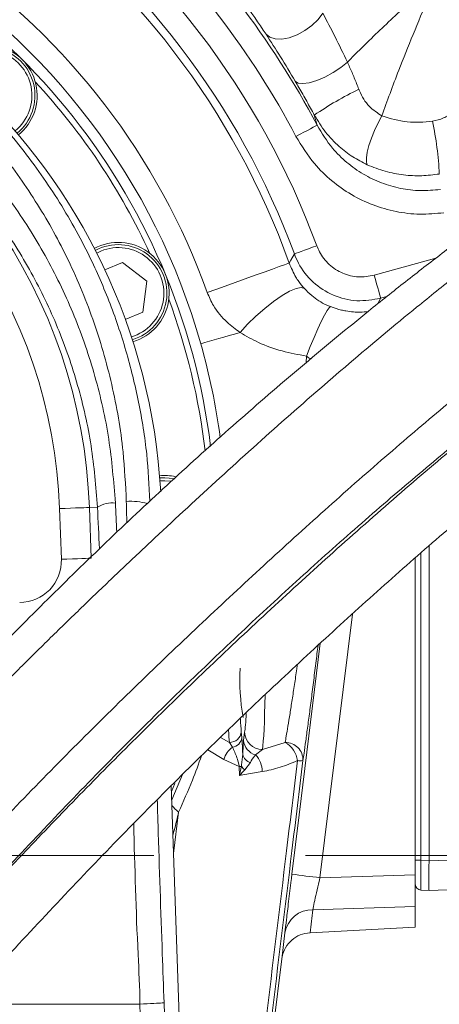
# Model space of a CAD drawing. Header units: millimetres. Extents: x 0 to 8410, y 0 to 5940.
# Tile 187 of 256: x 5372 to 5443, y 2893 to 3058. Entities that reach past the tile are written whole.
import ezdxf

# ---------------------------------------------------------------- set-up
doc = ezdxf.new("R2010")
doc.units = ezdxf.units.MM
doc.header["$LTSCALE"] = 10
doc.linetypes.add('CENTERX2', pattern=[20.32, 12.7, -2.54, 2.54, -2.54])
doc.styles.add('SLDTEXTSTYLE0', font='TXT', dxfattribs={"width": 0.605})
doc.dimstyles.new('SLDDIMSTYLE0', dxfattribs={"dimtxt": 50, "dimasz": 50, "dimexe": 0, "dimexo": 0.0625, "dimgap": 12.5, "dimtad": 1, "dimtoh": 1, "dimdec": 1, "dimrnd": 1e-09, "dimzin": 12, "dimdsep": 46, "dimtxsty": 'SLDTEXTSTYLE0', "dimsah": 1, "dimcen": 0.09, "dimadec": 0, "dimazin": 0, "dimtfac": 1, "dimtofl": 0, "dimtmove": 0, "dimatfit": 3, "dimfxl": 1, "dimfrac": 2, "dimtolj": 1, "dimtzin": 12, "dimarcsym": 0})
doc.dimstyles.new('SLDDIMSTYLE2', dxfattribs={"dimtxt": 50, "dimasz": 50, "dimexe": 0, "dimexo": 0.0625, "dimgap": 12.5, "dimtad": 1, "dimtoh": 1, "dimdec": 1, "dimrnd": 1e-09, "dimzin": 12, "dimdsep": 46, "dimtxsty": 'SLDTEXTSTYLE0', "dimsah": 1, "dimcen": 0.09, "dimadec": 0, "dimazin": 0, "dimtfac": 1, "dimtofl": 0, "dimtmove": 0, "dimatfit": 3, "dimfxl": 1, "dimfrac": 2, "dimtolj": 1, "dimtzin": 12, "dimarcsym": 0})
doc.dimstyles.new('SLDDIMSTYLE4', dxfattribs={"dimtxt": 50, "dimasz": 50, "dimexe": 0, "dimexo": 0.0625, "dimgap": 12.5, "dimtad": 0, "dimtih": 1, "dimtoh": 1, "dimdec": 1, "dimrnd": 1e-09, "dimzin": 12, "dimdsep": 46, "dimtxsty": 'SLDTEXTSTYLE0', "dimblk1": 'NONE', "dimsah": 1, "dimcen": 0, "dimadec": 0, "dimazin": 0, "dimtfac": 1, "dimtmove": 0, "dimatfit": 3, "dimldrblk": 'NONE', "dimfxl": 1, "dimfrac": 2, "dimtolj": 1, "dimtzin": 12, "dimarcsym": 0})

# ---------------------------------------------------------------- blocks, each defined once
blk = doc.blocks.new('*D30')
at = {"color": 7, "linetype": 'Continuous', "lineweight": 0}
for p, q in [((5294.64, 2973.04), (5294.64, 3462.48)), ((6525.14, 3148.04), (6525.14, 3462.48)), ((5294.64, 3447.48), (6525.14, 3447.48))]:
    blk.add_line(p, q, dxfattribs=at)
for points in [[(5294.64, 3447.48), (5344.64, 3439.98), (5344.64, 3454.98)], [(6525.14, 3447.48), (6475.14, 3454.98), (6475.14, 3439.98)]]:
    blk.add_solid(points, dxfattribs=at)
at = {"color": 7, "linetype": 'Continuous', "lineweight": 0, "insert": (5804.86, 3511.93), "char_height": 50, "attachment_point": 1, "style": 'SLDTEXTSTYLE0'}
blk.add_mtext('1230,5', dxfattribs=at)
blk = doc.blocks.new('*D36')
at = {"color": 7, "linetype": 'Continuous', "lineweight": 0}
for p, q in [((5294.64, 2973.04), (5294.64, 2530.54)), ((5239.64, 2703.04), (5239.64, 2530.54)), ((5239.64, 2545.54), (4979.52, 2545.54)), ((5294.64, 2545.54), (5239.64, 2545.54)), ((5294.64, 2545.54), (5394.64, 2545.54))]:
    blk.add_line(p, q, dxfattribs=at)
for points in [[(5239.64, 2545.54), (5189.64, 2553.04), (5189.64, 2538.04)], [(5294.64, 2545.54), (5344.64, 2538.04), (5344.64, 2553.04)]]:
    blk.add_solid(points, dxfattribs=at)
at = {"color": 7, "linetype": 'Continuous', "lineweight": 0, "insert": (4995.39, 2610), "char_height": 50, "attachment_point": 1, "style": 'SLDTEXTSTYLE0'}
blk.add_mtext('55', dxfattribs=at)
blk = doc.blocks.new('*D41')
at = {"color": 7, "linetype": 'Continuous', "lineweight": 0}
for p, q in [((5352.92, 2705.33), (5618.85, 2890.91)), ((5618.85, 2890.91), (5718.85, 2890.91)), ((5346.36, 2700.76), (5352.92, 2705.33))]:
    blk.add_line(p, q, dxfattribs=at)
blk.add_solid([(5352.92, 2705.33), (5398.22, 2727.8), (5389.63, 2740.1)], dxfattribs=at)
at = {"color": 7, "linetype": 'Continuous', "lineweight": 0, "char_height": 50, "attachment_point": 1, "style": 'SLDTEXTSTYLE0'}
for s, insert in [(' Through', (5921.78, 2917.01)), ('6x M', (5734.73, 2917.01)), ('8', (5883.59, 2917.01))]:
    blk.add_mtext(s, dxfattribs=dict(at, insert=insert))
blk = doc.blocks.new('_NONE')

msp = doc.modelspace()

# ---------------------------------------------------------------- linework, layer by layer
at = {"color": 8, "linetype": 'Continuous', "lineweight": 0}
for p, q in [((5422.180487, 3040.190265), (5421.717388, 3041.899845)), ((5385.95487, 3019.132301), (5385.245545, 3018.794701)), ((5431.762768, 3015.080497), (5442.10015, 3017.947361)), ((5432.831092, 3011.228368), (5432.355357, 3010.306522)), ((5433.879269, 3011.519119), (5432.831092, 3011.228368)), ((5420.401765, 3001.526997), (5420.360399, 3000.461146)), ((5379.328085, 2967.525766), (5379.029466, 2976.013705)), ((5385.382069, 2976.237223), (5384.019537, 2976.189301)), ((5384.019537, 2976.189301), (5384.318156, 2967.701361)), ((5439.588619, 2968.594954), (5439.588619, 2917.108819)), ((5428.091152, 2958.354995), (5422.667367, 2914.192841)), ((5409.485055, 2938.639328), (5409.571482, 2937.666461)), ((5409.858746, 2937.197373), (5410.028649, 2938.559458)), ((5406.015886, 2937.701389), (5407.487793, 2936.867163)), ((5407.994552, 2936.051533), (5407.487793, 2936.867163)), ((5413.024528, 2935.678169), (5416.826887, 2936.849401)), ((5406.544847, 2933.996007), (5403.875006, 2935.637877)), ((5413.024528, 2935.678169), (5411.877645, 2934.765384)), ((5409.14659, 2932.798669), (5406.544847, 2933.996007)), ((5411.014391, 2933.462784), (5410.072727, 2932.246849)), ((5397.815211, 2927.241132), (5399.645848, 2931.484267)), ((5409.160597, 2931.326792), (5409.14659, 2932.798669)), ((5398.97619, 2925.192997), (5398.132278, 2918.228552)), ((5438.640965, 2917.108819), (5439.588619, 2917.108819)), ((5439.588619, 2917.108819), (5440.940929, 2917.03789)), ((5440.940959, 2917.041704), (5443.975849, 2917.147681)), ((5422.667367, 2914.192841), (5438.640965, 2914.704129)), ((5438.640965, 2909.373567), (5421.484692, 2908.824489)), ((5416.252239, 2900.55053), (5416.783644, 2904.991791)), ((5396.534515, 2893.269226), (5404.702319, 2664.463446))]:
    msp.add_line(p, q, dxfattribs=at)
at = {"color": 7, "linetype": 'Continuous', "lineweight": 0}
for p, q in [((5386.600448, 3016.006395), (5389.554901, 3017.230198)), ((5389.554901, 3017.230198), (5393.677277, 3014.06698)), ((5393.677277, 3014.06698), (5392.999066, 3008.915231)), ((5392.999066, 3008.915231), (5390.044613, 3007.691428)), ((5440.940959, 2969.787881), (5440.940959, 2917.041704)), ((5438.640965, 2967.759058), (5438.640965, 2914.704129)), ((5397.766931, 2928.613231), (5398.332162, 2929.948852)), ((5407.057268, 2664.544747), (5397.733016, 2929.577515)), ((5438.640965, 2909.373567), (5438.640965, 2914.704129)), ((5440.940929, 2912.044808), (5439.588619, 2912.115619)), ((5440.940959, 2912.044808), (5440.940929, 2912.044808)), ((5443.975849, 2912.150786), (5440.940959, 2912.044808)), ((5438.640965, 2909.373567), (5438.640965, 2905.911371)), ((5438.640965, 2905.911371), (5421.025975, 2904.980466)), ((5421.025975, 2904.980466), (5420.959128, 2904.97689)), ((5416.258229, 2900.597379), (5411.931587, 2865.359709)), ((5416.25501, 2900.572106), (5416.252239, 2900.55053)), ((5392.478628, 2893.044874), (5363.010732, 2893.044874)), ((5392.478986, 2893.044874), (5392.478628, 2893.044874))]:
    msp.add_line(p, q, dxfattribs=at)
at = {"color": 7, "linetype": 'CENTERX2', "lineweight": 0}
msp.add_line((5064.640959, 2917.930962), (5607.04029, 2917.930962), dxfattribs=at)
at = {"color": 8, "linetype": 'Continuous', "lineweight": 0, "flags": 128}
for points in [[(5413.621707, 3055.446193), (5414.259953, 3054.923341), (5415.161086, 3054.64153), (5416.269882, 3054.618284), (5417.51845, 3054.854796), (5418.830259, 3055.33664), (5420.124991, 3056.034371), (5421.323312, 3056.905195), (5422.35182, 3057.895825), (5423.147542, 3058.945462)], [(5418.520255, 3047.565267), (5419.008655, 3047.247216), (5419.812901, 3047.16079), (5420.878334, 3047.311709), (5422.132624, 3047.68984), (5423.490537, 3048.269436), (5424.859894, 3049.011156), (5426.147623, 3049.864575), (5427.266313, 3050.771877)], [(5430.596067, 3033.574864), (5430.440558, 3034.024284), (5430.436356, 3034.741685), (5430.583728, 3035.687849), (5430.874569, 3036.81092), (5431.292994, 3038.049504), (5431.816114, 3039.335892), (5432.41532, 3040.59963), (5433.057798, 3041.771576)], [(5418.64319, 3038.327977), (5419.31854, 3038.683459), (5419.969095, 3039.025948), (5420.570923, 3039.342806), (5421.101911, 3039.622352), (5421.542538, 3039.854333), (5421.876652, 3040.030286), (5422.091914, 3040.143535), (5422.180487, 3040.190265)], [(5418.373151, 3018.638298), (5418.467058, 3018.672988), (5418.695344, 3018.757031), (5419.049634, 3018.887565), (5419.516904, 3019.059822), (5420.079959, 3019.267246), (5420.718146, 3019.502446), (5421.408011, 3019.7566), (5422.12416, 3020.02053)], [(5417.503429, 3017.116353), (5417.777819, 3017.59474), (5418.373151, 3018.638298)], [(5403.767748, 3012.189314), (5405.195547, 3012.701437), (5406.777484, 3013.268873), (5408.45011, 3013.868854), (5410.146309, 3014.477298), (5411.797954, 3015.069768), (5413.338853, 3015.622542), (5414.707107, 3016.113326), (5415.847851, 3016.522572), (5416.715307, 3016.833708), (5417.274637, 3017.034337), (5417.503429, 3017.116353)], [(5432.831092, 3011.228368), (5432.804329, 3011.324808), (5432.73933, 3011.559293), (5432.63842, 3011.92312), (5432.505352, 3012.402937), (5432.344986, 3012.981221), (5432.163222, 3013.636634), (5431.966735, 3014.345095), (5431.762768, 3015.080497)], [(5409.28836, 3005.489394), (5410.54271, 3006.868884), (5411.939574, 3008.239553), (5413.411958, 3009.535715), (5414.889289, 3010.695145), (5416.300727, 3011.662528), (5417.578621, 3012.391255), (5418.661697, 3012.846396), (5419.498039, 3013.006255), (5420.047564, 3012.862966)], [(5420.401765, 3001.526997), (5421.03879, 3003.136441), (5421.681834, 3004.682347), (5422.306968, 3006.107256), (5422.890974, 3007.358238), (5423.412098, 3008.388564), (5423.850967, 3009.160087), (5424.191249, 3009.644076), (5424.42031, 3009.822533)], [(5402.688099, 3003.621504), (5403.393192, 3003.82106), (5404.136015, 3004.031345), (5404.914899, 3004.251763), (5405.728204, 3004.481837), (5406.574083, 3004.721329), (5407.450689, 3004.969403), (5408.356113, 3005.225584), (5409.28836, 3005.489394)], [(5397.715343, 2980.60374), (5396.640969, 2980.679795), (5395.856423, 2980.639383)], [(5379.029466, 2976.013705), (5379.972232, 2976.046846), (5380.881114, 2976.078794), (5381.723506, 2976.108477), (5382.469131, 2976.134703), (5383.091194, 2976.156637), (5383.567376, 2976.173327), (5383.880598, 2976.184413), (5384.019537, 2976.189301)], [(5379.328085, 2967.525766), (5380.270852, 2967.558906), (5381.179733, 2967.590973), (5382.022126, 2967.620537), (5382.76775, 2967.646763), (5383.389814, 2967.668697), (5383.865995, 2967.685387), (5384.179218, 2967.696473), (5384.318156, 2967.701361)], [(5417.966379, 2914.802239), (5419.185353, 2924.727366), (5422.714485, 2953.463003)], [(5412.980778, 2931.965277), (5409.730477, 2931.42204), (5409.160597, 2931.326792)]]:
    msp.add_lwpolyline(points, dxfattribs=at)
at = {"color": 7, "linetype": 'Continuous', "lineweight": 0, "flags": 128}
msp.add_lwpolyline([(5395.81777, 2981.138036), (5396.640969, 2981.179759), (5398.115737, 2981.044933)], dxfattribs=at)
at = {"color": 7, "linetype": 'Continuous', "lineweight": 0}
for centre, radius, start, end in [((5294.640959, 2973.044765), 110.5, 6.94553026, 201.26976644), ((5294.640959, 2973.044765), 101.5, 3.26848477, 177.98507557), ((5294.640959, 2973.044765), 112.290369, 15.80124471, 58.48954042), ((5366.765851, 3045.169656), 8.5, 309.02164528, 140.75909623), ((5366.765851, 3045.169656), 8.135, 309.28339222, 140.8076783), ((5294.640959, 2973.044765), 109.5, 24.66870961, 42.83129039), ((5388.876672, 3012.078475), 8.5, 286.74090377, 118.25909623), ((5388.876672, 3012.078475), 8.135, 286.6923217, 118.3076783), ((5294.640959, 2973.044765), 109.5, 6.62291892, 20.33129039), ((5294.640959, 2973.044765), 112.290369, 7.60065283, 15.80124471), ((5396.640959, 2973.044765), 8.5, 77.69720344, 95.75909623), ((5447.343262, 2947.524575), 38.118234, 177.38189747, 189.7874263), ((5439.640959, 2913.114267), 1, 180, 267)]:
    msp.add_arc(centre, radius, start, end, dxfattribs=at)
at = {"color": 8, "linetype": 'Continuous', "lineweight": 0}
for centre, radius, start, end in [((5294.640959, 2973.044765), 135.862755, 20.22812669, 54.77187331), ((5294.640959, 2973.044765), 130.527769, 19.7332635, 55.2667365), ((5294.640959, 2973.044765), 131.865192, 20.22812669, 54.77187331), ((5294.640959, 2973.044765), 144.134808, 27.76535963, 47.23464037), ((5294.640959, 2973.044765), 140.137245, 27.76535963, 47.23464037), ((5294.640959, 2973.044765), 115.935122, 19.7332635, 55.2667365), ((5294.640959, 2973.044765), 89.433878, 2.01492443, 68.32289557), ((5366.765851, 3045.169656), 7.635, 309.10222863, 135), ((5294.640959, 2973.044765), 84.44073, 2.01492443, 68.32289557), ((5454.192175, 2994.359353), 57.57352, 115.75360115, 124.33688131), ((5392.215774, 3029.837236), 50.495704, 2.48765527, 12.61351319), ((5388.876672, 3012.078475), 7.635, 286.60222863, 112.5), ((5387.911585, 2972.201665), 4.76279, 84.40304494, 122.07977502), ((5390.910706, 2966.104673), 11.125909, 75.1149269, 93.59739903), ((5407.542411, 2938.817165), 1.950767, 268.39560321, 354.76950916), ((5413.01809, 2938.669632), 2.99147, 182.11065526, 270.123308), ((5407.747425, 2937.870222), 1.835402, 277.73804458, 353.62606347), ((5412.595315, 2937.415134), 2.745219, 184.54971036, 254.84534662), ((5416.895095, 2933.938872), 2.911328, 357.70089267, 91.34248415), ((5414.802096, 2933.230255), 4.147046, 8.17807509, 60.77444895), ((5410.37021, 2932.837067), 3.997067, 126.46634736, 163.14518412), ((5411.544022, 2935.253601), 1.867494, 192.25207995, 253.52451091), ((5409.064748, 2932.039863), 3.916741, 358.90885853, 44.09615366), ((5419.349589, 2936.61291), 2.827595, 260.9941348, 279.24949847), ((5408.664426, 2935.594245), 2.836852, 279.78575972, 286.91265275), ((5411.972664, 2934.581132), 3.009757, 214.41453065, 230.85691157), ((5401.839368, 2929.220913), 4.941852, 216.13306405, 234.59351002), ((5443.853176, 3096.060183), 183.097156, 261.87212639, 263.35553593), ((5421.354898, 2904.184273), 4.64203, 88.39776336, 169.98198219)]:
    msp.add_arc(centre, radius, start, end, dxfattribs=at)
for centre, major_axis, ratio, start_param, end_param in [((5366.885758, 2892.93943), (-14.711095, 416.999288), 0.0523751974, 4.8946190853, 4.911648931), ((5369.879795, 2893.044765), (-14.710519, 419.999303), 0.0520020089, 4.8998050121, 4.9116752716), ((5414.518069, 2893.044765), (-14.675052, 419.99931), 0.0518776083, 1.3672274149, 1.3758831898), ((5372.322127, 2967.299194), (-5.050327, 4.875773), 0.9971654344, 2.3400294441, 3.9431558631), ((5412.834733, 2951.044765), (0, 16), 0.0425813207, 3.4239151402, 4.3120490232), ((5409.838844, 2951.044765), (0, 13), 0.0524077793, 3.4239151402, 3.9116334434), ((5409.82513, 2951.044765), (0, 14), 0.0524077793, 2.3921640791, 2.659661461), ((5407.827871, 2951.044765), (0, 16), 0.0458568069, 2.4334522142, 2.659661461), ((5439.640959, 2917.119756), (0.052313, 5.00412), 0.0104345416, 1.5730978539, 3.141155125), ((1971.429945, 2812.545263), (3453.496417, 277.257172), 0.5119138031, 6.1793003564, 6.1814514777)]:
    msp.add_ellipse(centre, major_axis=major_axis, ratio=ratio, start_param=start_param, end_param=end_param, dxfattribs=at)
at = {"color": 7, "linetype": 'Continuous', "lineweight": 0}
for centre, major_axis, ratio, start_param, end_param in [((5440.984634, 2917.049337), (0.043674, 5.004572), 0.0087096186, 1.5731551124, 3.1412123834), ((5383.651015, 2915.047203), (57.289676, 2.009815), 0.0872219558, 6.2793648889, 6.2801254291)]:
    msp.add_ellipse(centre, major_axis=major_axis, ratio=ratio, start_param=start_param, end_param=end_param, dxfattribs=at)
at = {"color": 8, "linetype": 'Continuous', "lineweight": 0}
for points, knots in [([(5413.621707, 3055.446193), (5412.359634, 3057.308758), (5409.835424, 3061.033984), (5405.83737, 3066.262104), (5401.711712, 3071.260388), (5398.850926, 3074.364415), (5397.420509, 3075.916454)], [0, 0, 0, 0, 0.2489623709, 0.4979376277, 0.7489645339, 1, 1, 1, 1]), ([(5305.801673, 3073.674366), (5307.603759, 3073.439494), (5312.724842, 3072.772047), (5321.026717, 3070.87923), (5330.51059, 3067.745916), (5339.71925, 3063.637272), (5348.527209, 3058.556791), (5356.841887, 3052.551967), (5364.70293, 3045.559509), (5371.950436, 3037.550646), (5378.447919, 3028.561718), (5383.54902, 3019.583644), (5387.413021, 3010.832788), (5390.267496, 3002.478426), (5392.379239, 2993.882021), (5393.746683, 2985.446663), (5394.026986, 2979.856111), (5394.158734, 2977.228448)], [0, 0, 0, 0, 0.0373822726, 0.1062312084, 0.1752891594, 0.2441607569, 0.3160755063, 0.3881927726, 0.4601302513, 0.5386372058, 0.6173732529, 0.6958855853, 0.7580290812, 0.8204029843, 0.8827675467, 0.9448985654, 1, 1, 1, 1]), ([(5390.212608, 2977.208659), (5390.076971, 2979.975963), (5389.753543, 2986.574587), (5387.957357, 2996.837804), (5384.791229, 3007.800628), (5380.468404, 3018.097237), (5375.117601, 3027.623803), (5368.885234, 3036.342126), (5361.931846, 3044.110272), (5354.387855, 3050.894656), (5346.406826, 3056.722398), (5337.949391, 3061.65459), (5329.104606, 3065.64343), (5319.99589, 3068.687644), (5312.373348, 3070.44051), (5307.820102, 3071.07925), (5306.454999, 3071.270749)], [0, 0, 0, 0, 0.0602730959, 0.1437209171, 0.2274503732, 0.3109156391, 0.389833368, 0.4689720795, 0.5478816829, 0.619942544, 0.6921824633, 0.7642167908, 0.8329509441, 0.9018735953, 0.9705808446, 1, 1, 1, 1]), ([(5306.523828, 3065.809772), (5307.114953, 3065.7307), (5310.411275, 3065.289771), (5316.365146, 3064.126296), (5324.229396, 3061.886375), (5331.840769, 3058.992274), (5340.028912, 3055.044846), (5348.568756, 3049.763167), (5357.167664, 3042.957541), (5364.831009, 3035.304923), (5371.4769, 3026.904921), (5377.091807, 3017.896756), (5381.684536, 3008.295542), (5385.129554, 2998.18338), (5387.518858, 2987.701943), (5388.090667, 2980.524536), (5388.3761, 2976.94175)], [0, 0, 0, 0, 0.0133257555, 0.0743091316, 0.1355558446, 0.1968216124, 0.2578309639, 0.3414649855, 0.4253985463, 0.5090637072, 0.5906825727, 0.6725462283, 0.7541630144, 0.8360309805, 0.9181506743, 1, 1, 1, 1]), ([(5427.266313, 3050.771877), (5428.020422, 3051.531362), (5429.646579, 3053.169108), (5432.334511, 3055.762638), (5435.272302, 3058.539039), (5437.859456, 3060.947271), (5439.784211, 3062.730083), (5440.865874, 3063.730824), (5441.480734, 3064.299622), (5441.831472, 3064.624134), (5442.031665, 3064.809588), (5442.146231, 3064.915327), (5442.214073, 3064.978475), (5442.250439, 3065.011761), (5442.276523, 3065.036205), (5442.288898, 3065.047609), (5442.298664, 3065.056607)], [0, 0, 0, 0, 0.1667681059, 0.3596173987, 0.5524820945, 0.7485415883, 0.8570689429, 0.9184674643, 0.9534387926, 0.9734020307, 0.9848022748, 0.9913156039, 0.9950393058, 0.9976646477, 0.9981572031, 1, 1, 1, 1]), ([(5442.298664, 3065.056607), (5442.292869, 3065.04278), (5442.282148, 3065.017195), (5442.243899, 3064.925639), (5442.112062, 3064.611691), (5441.626925, 3063.45297), (5440.310901, 3060.312464), (5438.25791, 3055.381356), (5436.116047, 3050.054774), (5434.374346, 3045.514929), (5433.496632, 3043.019317), (5433.057798, 3041.771576)], [0, 0, 0, 0, 0.00173212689, 0.00320506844, 0.0114642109, 0.04107477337, 0.1483736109, 0.40538407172, 0.66235214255, 0.83118495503, 1, 1, 1, 1]), ([(5423.147542, 3058.945462), (5423.833684, 3057.646252), (5425.214181, 3055.032279), (5426.579561, 3052.197633), (5427.266313, 3050.771877)], [0, 0, 0, 0, 0.49702527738, 1, 1, 1, 1]), ([(5385.382069, 2976.237223), (5385.104167, 2979.682747), (5384.547426, 2986.585418), (5382.229193, 2996.657983), (5378.889519, 3006.375227), (5374.439148, 3015.599575), (5368.999714, 3024.252469), (5362.564075, 3032.319925), (5355.144492, 3039.667194), (5346.822691, 3046.205272), (5339.21039, 3050.859103), (5332.762106, 3054.078454), (5329.371117, 3055.462115), (5327.675639, 3056.153938)], [0, 0, 0, 0, 0.0986686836, 0.1976701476, 0.2963639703, 0.3949422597, 0.4938200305, 0.5924027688, 0.693621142, 0.7951636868, 0.8963466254, 0.9481738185, 1, 1, 1, 1]), ([(5418.520255, 3047.565267), (5417.700751, 3048.942925), (5416.05114, 3051.716065), (5414.43498, 3054.197501), (5413.621707, 3055.446193)], [0, 0, 0, 0, 0.4967864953, 1, 1, 1, 1]), ([(5427.266313, 3050.771877), (5427.390541, 3050.496108), (5427.779497, 3049.63268), (5428.433318, 3048.103159), (5428.926635, 3046.849038), (5429.176373, 3046.214149)], [0, 0, 0, 0, 0.18811681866, 0.5889905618, 1, 1, 1, 1]), ([(5421.717388, 3041.899845), (5421.293905, 3042.671319), (5420.436095, 3044.23402), (5419.354082, 3046.132057), (5418.722858, 3047.217027), (5418.520255, 3047.565267)], [0, 0, 0, 0, 0.39834455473, 0.80688820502, 1, 1, 1, 1]), ([(5429.176373, 3046.214149), (5429.209688, 3046.130063), (5429.624964, 3045.08191), (5430.697244, 3043.271571), (5432.310589, 3042.246384), (5433.057798, 3041.771576)], [0, 0, 0, 0, 0.0447302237, 0.5575738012, 1, 1, 1, 1]), ([(5441.492779, 3040.864155), (5442.130867, 3041.012303), (5443.388567, 3041.304308), (5444.972759, 3042.34819), (5446.122486, 3043.749399), (5446.532502, 3045.001694), (5446.566288, 3045.700118), (5446.571542, 3045.808718)], [0, 0, 0, 0, 0.2426502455, 0.4782748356, 0.7152213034, 0.9557187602, 1, 1, 1, 1]), ([(5430.596067, 3033.574864), (5429.772341, 3033.993222), (5428.105999, 3034.839531), (5425.742005, 3036.677227), (5423.497095, 3038.989705), (5422.316684, 3040.919889), (5421.717388, 3041.899845)], [0, 0, 0, 0, 0.2255945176, 0.4563626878, 0.7239948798, 1, 1, 1, 1]), ([(5433.057798, 3041.771576), (5434.457263, 3041.335715), (5437.185485, 3040.486015), (5440.082038, 3040.740305), (5441.492779, 3040.864155)], [0, 0, 0, 0, 0.5129587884, 1, 1, 1, 1]), ([(5422.180487, 3040.190265), (5422.984288, 3038.867944), (5424.376917, 3036.576951), (5427.122085, 3033.91117), (5429.876683, 3031.943404), (5432.923124, 3030.478813), (5436.150846, 3029.544148), (5439.498063, 3029.136572), (5441.724513, 3029.341384), (5442.837698, 3029.443786)], [0, 0, 0, 0, 0.18652289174, 0.32316107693, 0.45978502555, 0.59493605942, 0.73007440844, 0.86504194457, 1, 1, 1, 1]), ([(5443.399383, 3025.543615), (5442.064566, 3025.419297), (5439.394873, 3025.170654), (5435.381991, 3025.64994), (5431.512051, 3026.75859), (5427.861307, 3028.49971), (5424.560257, 3030.842861), (5421.272406, 3034.01787), (5419.605004, 3036.751263), (5418.64319, 3038.327977)], [0, 0, 0, 0, 0.1353027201, 0.2706116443, 0.4058567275, 0.541112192, 0.6775529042, 0.8140014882, 1, 1, 1, 1]), ([(5442.663891, 3032.028958), (5441.680273, 3031.904653), (5439.68895, 3031.652997), (5436.627284, 3031.8231), (5433.53456, 3032.39493), (5431.584338, 3033.17803), (5430.596067, 3033.574864)], [0, 0, 0, 0, 0.2391029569, 0.4840608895, 0.7385488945, 1, 1, 1, 1]), ([(5422.12416, 3020.02053), (5422.266771, 3019.678775), (5422.754156, 3018.510793), (5424.129263, 3016.774496), (5426.415906, 3015.303319), (5429.092642, 3014.615097), (5430.872739, 3014.925366), (5431.762768, 3015.080497)], [0, 0, 0, 0, 0.093682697, 0.3201705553, 0.5466940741, 0.7733518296, 1, 1, 1, 1]), ([(5432.831092, 3011.228368), (5431.496265, 3010.996201), (5428.826382, 3010.531828), (5424.811797, 3011.564659), (5421.382025, 3013.771173), (5419.318802, 3016.374593), (5418.587201, 3018.125904), (5418.373151, 3018.638298)], [0, 0, 0, 0, 0.2266315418, 0.4533020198, 0.6798512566, 0.9063317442, 1, 1, 1, 1]), ([(5417.503429, 3017.116353), (5417.849615, 3016.304014), (5418.320333, 3015.199454), (5419.223917, 3013.836612), (5419.729404, 3013.239068), (5420.047564, 3012.862966)], [0, 0, 0, 0, 0.50743358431, 0.68997213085, 1, 1, 1, 1]), ([(5420.047564, 3012.862966), (5420.450304, 3012.455188), (5421.521282, 3011.370815), (5423.045287, 3010.393629), (5424.210253, 3009.909777), (5424.42031, 3009.822533)], [0, 0, 0, 0, 0.3306637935, 0.8793105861, 1, 1, 1, 1]), ([(5409.28836, 3005.489394), (5408.540126, 3006.044231), (5406.86338, 3007.287585), (5404.915158, 3009.553357), (5404.095068, 3011.437357), (5403.767748, 3012.189314)], [0, 0, 0, 0, 0.32623987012, 0.73108338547, 1, 1, 1, 1]), ([(5424.42031, 3009.822533), (5425.053221, 3009.606163), (5425.945923, 3009.300979), (5427.225413, 3009.052503), (5428.284577, 3008.924855), (5429.651185, 3008.882509), (5430.315781, 3008.962923), (5430.733455, 3009.013459)], [0, 0, 0, 0, 0.2270356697, 0.3202268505, 0.5039930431, 0.68827762, 1, 1, 1, 1]), ([(5420.401765, 3001.526997), (5419.023441, 3001.790422), (5416.22415, 3002.325424), (5412.473493, 3003.629352), (5410.288959, 3004.905068), (5409.28836, 3005.489394)], [0, 0, 0, 0, 0.344562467, 0.6997847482, 1, 1, 1, 1]), ([(5421.131713, 3001.097128), (5421.099689, 3001.108435), (5420.839527, 3001.200291), (5420.606291, 3001.374357), (5420.401765, 3001.526997)], [0, 0, 0, 0, 0.1230946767, 1, 1, 1, 1]), ([(5416.826887, 2936.849401), (5416.887424, 2937.181845), (5417.028588, 2937.957054), (5417.300377, 2939.563465), (5417.633427, 2941.617881), (5418.002178, 2943.969801), (5418.388224, 2946.501208), (5418.691656, 2948.523339), (5418.858414, 2949.664776), (5418.895019, 2949.915335)], [0, 0, 0, 0, 0.1231292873, 0.2871186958, 0.4559184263, 0.6204255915, 0.7897024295, 0.9538370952, 1, 1, 1, 1]), ([(5409.571482, 2937.666461), (5409.596103, 2937.322231), (5409.646104, 2936.623148), (5409.693349, 2935.618181), (5409.714724, 2934.985671), (5409.719063, 2934.857294)], [0, 0, 0, 0, 0.4360394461, 0.8855358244, 1, 1, 1, 1]), ([(5409.719063, 2934.857294), (5409.7262, 2935.036519), (5409.763943, 2935.984262), (5409.816295, 2936.654159), (5409.858746, 2937.197373)], [0, 0, 0, 0, 0.1891075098, 1, 1, 1, 1]), ([(5409.14659, 2932.798669), (5409.123347, 2932.916362), (5409.013949, 2933.470299), (5408.640782, 2934.719721), (5408.25479, 2935.515209), (5407.994552, 2936.051533)], [0, 0, 0, 0, 0.0807937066, 0.3802647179, 1, 1, 1, 1]), ([(5409.489704, 2932.880089), (5409.498526, 2932.957793), (5409.573652, 2933.619523), (5409.650892, 2934.277012), (5409.719063, 2934.857294)], [0, 0, 0, 0, 0.1174258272, 1, 1, 1, 1]), ([(5411.877645, 2934.765384), (5411.629411, 2934.469426), (5411.327816, 2934.10985), (5411.061508, 2933.560057), (5411.014391, 2933.462784)], [0, 0, 0, 0, 0.8230740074, 1, 1, 1, 1]), ([(5402.815176, 2934.616372), (5402.318369, 2933.240852), (5401.156712, 2930.024546), (5399.769902, 2926.951685), (5398.97619, 2925.192997)], [0, 0, 0, 0, 0.4276705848, 1, 1, 1, 1]), ([(5418.90697, 2933.820173), (5417.933723, 2933.40593), (5415.975776, 2932.572567), (5413.982997, 2932.168495), (5412.980778, 2931.965277)], [0, 0, 0, 0, 0.4970750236, 1, 1, 1, 1]), ([(5413.589043, 2890.136644), (5414.7481, 2899.661579), (5416.519632, 2914.219734), (5418.293639, 2928.784624), (5418.90697, 2933.820173)], [0, 0, 0, 0, 0.6542679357, 1, 1, 1, 1]), ([(5419.804079, 2933.822081), (5419.19083, 2928.789193), (5417.417059, 2914.232008), (5415.645713, 2899.681565), (5414.486779, 2890.161678)], [0, 0, 0, 0, 0.34573218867, 1, 1, 1, 1]), ([(5409.160597, 2931.326792), (5409.16186, 2931.331878), (5409.289739, 2931.847046), (5409.390218, 2932.36613), (5409.489704, 2932.880089)], [0, 0, 0, 0, 0.00987276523, 1, 1, 1, 1]), ([(5410.072727, 2932.246849), (5409.783335, 2931.94096), (5409.491259, 2931.632234), (5409.163608, 2931.329573), (5409.160597, 2931.326792)], [0, 0, 0, 0, 0.9908102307, 1, 1, 1, 1]), ([(5395.393563, 2927.245543), (5395.437606, 2925.824032), (5395.703474, 2917.24283), (5396.087233, 2905.901207), (5396.438007, 2895.994777), (5396.534515, 2893.269226)], [0, 0, 0, 0, 0.1258117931, 0.759485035, 1, 1, 1, 1]), ([(5398.97619, 2925.192997), (5398.7412, 2924.165961), (5398.44264, 2922.861088), (5398.097937, 2921.56626), (5398.024542, 2921.290562)], [0, 0, 0, 0, 0.7870770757, 1, 1, 1, 1]), ([(5392.478628, 2893.044874), (5392.478628, 2893.044914), (5392.478629, 2895.820252), (5391.900953, 2905.902821), (5391.636316, 2915.982375), (5391.444458, 2923.28994)], [0, 0, 0, 0, 0.0000039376, 0.2750139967, 1, 1, 1, 1]), ([(5422.667367, 2914.192841), (5422.620996, 2914.006721), (5422.408681, 2913.154555), (5422.056351, 2911.664849), (5421.678109, 2909.929459), (5421.548995, 2909.191843), (5421.484692, 2908.824489)], [0, 0, 0, 0, 0.0863220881, 0.3952344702, 0.698809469, 1, 1, 1, 1]), ([(5429.037912, 1914.528355), (5428.851271, 1919.668487), (5427.697052, 1951.455888), (5424.59827, 2036.535923), (5421.440802, 2124.868944), (5418.835783, 2194.914757), (5417.861594, 2220.027656), (5416.876656, 2245.126631), (5412.941282, 2346.468213), (5408.276412, 2467.723082), (5402.881979, 2608.889806), (5399.7195, 2693.724197), (5396.262438, 2788.45018), (5393.859059, 2854.89234), (5392.478986, 2893.044874)], [0, 0, 0, 0, 0.0157491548, 0.0973953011, 0.260687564, 0.2863666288, 0.3120509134, 0.3377411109, 0.3634283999, 0.623075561, 0.7097511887, 0.7964308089, 0.8831061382, 1, 1, 1, 1])]:
    msp.add_open_spline(points, degree=3, knots=knots, dxfattribs=at)
at = {"color": 7, "linetype": 'Continuous', "lineweight": 0}
for points, knots in [([(5563.076181, 3025.905654), (5562.806655, 3026.92909), (5562.292523, 3028.88134), (5561.533573, 3031.659814), (5560.817833, 3034.135278), (5560.123149, 3036.377243), (5559.457925, 3038.364056), (5558.834776, 3040.081122), (5558.300554, 3041.450272), (5557.842771, 3042.554347), (5557.402544, 3043.561967), (5556.934233, 3044.577868), (5556.388457, 3045.691373), (5555.75926, 3046.889485), (5555.043402, 3048.149151), (5554.289084, 3049.366322), (5553.546825, 3050.46528), (5552.87553, 3051.383915), (5552.257294, 3052.173248), (5551.605048, 3052.955788), (5550.806121, 3053.846399), (5549.755815, 3054.910053), (5548.471425, 3056.058604), (5547.049374, 3057.155863), (5545.523643, 3058.163797), (5544.002382, 3059.0135), (5542.415557, 3059.751588), (5540.791439, 3060.374727), (5538.955497, 3060.930748), (5536.366251, 3061.491786), (5533.129045, 3061.82243), (5529.425227, 3061.741375), (5525.892209, 3061.319423), (5522.347947, 3060.618072), (5518.594291, 3059.615285), (5514.541357, 3058.277721), (5510.123748, 3056.560799), (5505.370719, 3054.455875), (5500.38115, 3052.001889), (5495.282913, 3049.274744), (5490.198037, 3046.36361), (5485.285524, 3043.391011), (5480.71153, 3040.496528), (5476.540966, 3037.761755), (5472.468303, 3035.012342), (5468.130757, 3032.003152), (5463.246287, 3028.517502), (5457.784137, 3024.506122), (5451.788966, 3019.972348), (5445.44242, 3015.027022), (5437.353855, 3008.539039), (5427.660036, 3000.463026), (5416.410762, 2990.672712), (5405.311008, 2980.674308), (5396.159929, 2972.207703), (5388.978094, 2965.438242), (5383.701136, 2960.395934), (5378.505694, 2955.360849), (5373.398584, 2950.336463), (5368.385801, 2945.326218), (5363.461984, 2940.3235), (5358.441247, 2935.144625), (5353.081701, 2929.531059), (5347.167201, 2923.236835), (5340.669052, 2916.205974), (5333.629453, 2908.463235), (5326.094009, 2900.048827), (5318.11032, 2891.010709), (5309.743768, 2881.375094), (5301.035558, 2871.168136), (5295.259728, 2864.182147), (5292.288972, 2860.588953)], [0, 0, 0, 0, 0.0188589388, 0.0359742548, 0.051343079, 0.0649656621, 0.0781522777, 0.0891552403, 0.0979790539, 0.1046275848, 0.1103626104, 0.1169479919, 0.1239468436, 0.1317123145, 0.1402447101, 0.1488979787, 0.1563825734, 0.163005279, 0.1682752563, 0.1732172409, 0.1796569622, 0.1876276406, 0.1971245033, 0.2068747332, 0.2155956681, 0.2251034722, 0.2330140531, 0.2410191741, 0.2502201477, 0.2606115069, 0.2784224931, 0.2944247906, 0.3087302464, 0.3231103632, 0.3379553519, 0.3534823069, 0.3698472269, 0.3870520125, 0.4044532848, 0.4214409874, 0.4380319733, 0.4538852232, 0.4680437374, 0.4804561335, 0.4919099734, 0.5046743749, 0.5188847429, 0.5345289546, 0.5515932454, 0.5695953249, 0.5874535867, 0.6182451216, 0.6484084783, 0.6778461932, 0.7065030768, 0.7205596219, 0.7344521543, 0.7481902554, 0.7617802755, 0.7752248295, 0.7885265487, 0.8017671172, 0.8163921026, 0.8329333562, 0.8513719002, 0.8716826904, 0.8938316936, 0.9177830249, 0.9435053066, 0.9709423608, 1, 1, 1, 1]), ([(5511.844231, 3057.188317), (5511.666397, 3057.163989), (5510.260076, 3056.971599), (5507.391276, 3056.235849), (5503.123659, 3054.939429), (5498.784628, 3053.286989), (5494.477759, 3051.418091), (5490.337617, 3049.439911), (5486.019648, 3047.206907), (5481.573165, 3044.749185), (5477.140738, 3042.156509), (5472.936098, 3039.578001), (5469.191422, 3037.193803), (5465.761516, 3034.945723), (5462.287831, 3032.611282), (5458.372862, 3029.911492), (5453.865419, 3026.717329), (5448.740104, 3022.979649), (5443.06143, 3018.714312), (5437.028124, 3014.046989), (5429.347704, 3007.935362), (5420.152133, 3000.354278), (5409.48703, 2991.186542), (5399.006711, 2981.807489), (5390.428704, 2973.814824), (5383.740111, 2967.39967), (5378.83912, 2962.614146), (5374.021299, 2957.82869), (5369.287327, 2953.049252), (5364.637735, 2948.281674), (5360.054993, 2943.510228), (5355.353343, 2938.537085), (5350.316689, 2933.115096), (5344.765789, 2927.016026), (5338.705808, 2920.194778), (5332.193152, 2912.654821), (5325.299187, 2904.40574), (5318.096628, 2895.467166), (5310.646083, 2885.866944), (5302.981318, 2875.639505), (5297.961337, 2868.619197), (5295.378698, 2865.007445)], [0, 0, 0, 0, 0.0035895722, 0.0283865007, 0.0543333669, 0.0819733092, 0.1038435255, 0.1262879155, 0.1487397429, 0.1712033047, 0.1936271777, 0.2141189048, 0.2317468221, 0.2465068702, 0.2618466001, 0.279494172, 0.299561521, 0.3220324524, 0.3468848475, 0.3730906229, 0.3990348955, 0.4437052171, 0.4873491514, 0.5298400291, 0.5711158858, 0.5913436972, 0.6113362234, 0.6311159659, 0.650698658, 0.6700941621, 0.6893078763, 0.7085840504, 0.7301073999, 0.7543938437, 0.7814341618, 0.8112144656, 0.8437125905, 0.8789044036, 0.9167533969, 0.9571719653, 1, 1, 1, 1]), ([(5305.130912, 2851.393625), (5306.740747, 2853.369541), (5309.820071, 2857.14911), (5314.330449, 2862.546132), (5318.456392, 2867.412196), (5322.291011, 2871.874881), (5325.768301, 2875.878212), (5328.825303, 2879.36673), (5331.28723, 2882.157804), (5333.344523, 2884.479265), (5335.272688, 2886.646635), (5337.808278, 2889.486484), (5341.14371, 2893.203136), (5345.325132, 2897.834752), (5351.698667, 2904.840821), (5360.080329, 2913.922112), (5370.398953, 2924.817854), (5380.633108, 2935.296658), (5390.851395, 2945.390596), (5401.081448, 2955.188547), (5411.341344, 2964.761363), (5421.563824, 2974.086093), (5431.664204, 2983.040656), (5441.521594, 2991.482854), (5451.074996, 2999.338343), (5460.398922, 3006.694113), (5468.553422, 3012.846666), (5475.672676, 3018.001807), (5481.844438, 3022.30628), (5488.083786, 3026.47195), (5494.393947, 3030.469413), (5500.660666, 3034.191671), (5505.944487, 3037.086066), (5510.122696, 3039.196054), (5513.17323, 3040.632969), (5515.76718, 3041.768431), (5518.042177, 3042.692153), (5520.418819, 3043.581036), (5523.048502, 3044.453649), (5525.926325, 3045.239571), (5528.373704, 3045.718155), (5530.317231, 3045.943432), (5531.81067, 3046.002877), (5533.148118, 3045.941632), (5534.297531, 3045.777612), (5535.235105, 3045.546893), (5535.914805, 3045.311747), (5536.430694, 3045.094373), (5536.92107, 3044.851906), (5537.447454, 3044.544449), (5538.010672, 3044.155865), (5538.572436, 3043.698891), (5539.072377, 3043.227392), (5539.481788, 3042.794877), (5539.79975, 3042.429862), (5540.057927, 3042.11371), (5540.292295, 3041.811172), (5540.561077, 3041.448632), (5540.75712, 3041.160852), (5540.865524, 3041.001722)], [0, 0, 0, 0, 0.0193530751, 0.0370189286, 0.0529438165, 0.06708677, 0.0807734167, 0.0921539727, 0.101205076, 0.1080275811, 0.1147824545, 0.1222862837, 0.1355973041, 0.150774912, 0.1669958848, 0.2030660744, 0.2379929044, 0.2718669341, 0.3048238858, 0.3376041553, 0.3704304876, 0.4033628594, 0.4363482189, 0.4688964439, 0.5005678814, 0.5318215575, 0.5637864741, 0.5855020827, 0.6077906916, 0.6311692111, 0.655635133, 0.6811722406, 0.7070917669, 0.7228307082, 0.7369611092, 0.7494878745, 0.7604205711, 0.7713229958, 0.7873786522, 0.8054392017, 0.8253676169, 0.8385507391, 0.852030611, 0.8658187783, 0.8799101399, 0.892924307, 0.9040043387, 0.9119399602, 0.9208173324, 0.9307289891, 0.941690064, 0.9536306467, 0.9646236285, 0.9726031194, 0.9792894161, 0.9846709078, 0.98879862, 0.9938061, 1, 1, 1, 1]), ([(5565.660877, 3013.034389), (5565.575418, 3013.346379), (5565.254641, 3014.517456), (5564.694764, 3016.4139), (5564.005381, 3018.608509), (5563.378913, 3020.445784), (5562.828391, 3021.944939), (5562.366178, 3023.122696), (5561.965607, 3024.088569), (5561.512054, 3025.130604), (5560.918854, 3026.407316), (5560.108899, 3027.993682), (5559.176535, 3029.620631), (5558.224165, 3031.084488), (5557.439941, 3032.159676), (5556.802674, 3032.964414), (5556.1952, 3033.683725), (5555.416009, 3034.534149), (5554.412374, 3035.517995), (5553.239172, 3036.521454), (5551.994598, 3037.434435), (5550.764972, 3038.206957), (5549.5949, 3038.835784), (5548.416498, 3039.375442), (5547.190441, 3039.849206), (5545.78871, 3040.287842), (5543.51532, 3040.821415), (5540.420636, 3041.162512), (5536.56604, 3041.020263), (5532.777942, 3040.455857), (5528.824149, 3039.516014), (5524.475577, 3038.143966), (5519.882134, 3036.373581), (5515.117416, 3034.256606), (5510.326719, 3031.893768), (5505.390623, 3029.246167), (5500.437185, 3026.401969), (5495.666448, 3023.505248), (5491.293783, 3020.729499), (5487.144461, 3018.003142), (5482.803307, 3015.062275), (5477.808319, 3011.570546), (5472.043107, 3007.405663), (5465.532638, 3002.540685), (5458.508063, 2997.107383), (5450.060905, 2990.351596), (5440.413838, 2982.326791), (5429.639434, 2972.97448), (5419.051002, 2963.452259), (5410.365273, 2955.4067), (5403.569961, 2948.97446), (5398.586142, 2944.185245), (5393.684015, 2939.400502), (5388.866191, 2934.62238), (5384.136362, 2929.85182), (5379.475368, 2925.072371), (5374.68784, 2920.087707), (5369.252651, 2914.343148), (5362.917356, 2907.535721), (5355.615454, 2899.553227), (5347.603043, 2890.65445), (5338.906296, 2880.88168), (5329.600491, 2870.269409), (5319.765233, 2858.862226), (5313.198267, 2850.97745), (5309.81086, 2846.910283)], [0, 0, 0, 0, 0.0063393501, 0.0237951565, 0.0390096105, 0.0519916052, 0.0625808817, 0.0710417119, 0.0773955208, 0.0833513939, 0.0933526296, 0.1050958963, 0.1184756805, 0.1305308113, 0.1398346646, 0.144877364, 0.1506153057, 0.1579813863, 0.1669611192, 0.1773034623, 0.1869952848, 0.1955860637, 0.2037780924, 0.2107625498, 0.2181641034, 0.2265516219, 0.235915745, 0.257316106, 0.2761637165, 0.2932650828, 0.310919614, 0.3294049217, 0.3490904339, 0.3669328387, 0.3849822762, 0.4027531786, 0.4202526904, 0.4368487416, 0.4513674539, 0.4637811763, 0.477438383, 0.4931848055, 0.5110605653, 0.5310449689, 0.5526447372, 0.5741261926, 0.6057836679, 0.6367229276, 0.6668954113, 0.6962454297, 0.7106243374, 0.7248237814, 0.7388569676, 0.7527346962, 0.7664670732, 0.7800630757, 0.7937021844, 0.8089358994, 0.8287546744, 0.8511433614, 0.8760898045, 0.9035569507, 0.9334647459, 0.9656794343, 1, 1, 1, 1]), ([(5317.772401, 2841.202304), (5319.909224, 2843.793188), (5323.935403, 2848.674905), (5329.733438, 2855.506182), (5334.576333, 2861.130326), (5338.497379, 2865.632303), (5341.544497, 2869.105191), (5344.023335, 2871.914706), (5346.071244, 2874.226792), (5347.944422, 2876.334768), (5349.902877, 2878.532418), (5352.060313, 2880.946231), (5354.932551, 2884.150523), (5358.545705, 2888.165849), (5362.83283, 2892.899846), (5367.198145, 2897.682894), (5373.483249, 2904.506803), (5381.681072, 2913.255169), (5391.833286, 2923.758391), (5401.864497, 2933.752985), (5411.813376, 2943.335708), (5421.71822, 2952.597593), (5431.627466, 2961.618169), (5441.451394, 2970.28858), (5451.057959, 2978.471644), (5460.363831, 2986.087229), (5469.427435, 2993.206354), (5477.330194, 2999.144135), (5484.211142, 3004.10598), (5490.187042, 3008.2566), (5496.271774, 3012.301877), (5502.476499, 3016.213431), (5508.664127, 3019.865404), (5513.879292, 3022.697707), (5517.987981, 3024.751161), (5520.96954, 3026.13886), (5523.500108, 3027.2326), (5525.736755, 3028.128108), (5528.104642, 3028.999618), (5530.762081, 3029.862054), (5533.691914, 3030.631535), (5536.335453, 3031.110768), (5538.594319, 3031.311348), (5540.485393, 3031.291628), (5542.14624, 3031.086117), (5543.510244, 3030.746255), (5544.471347, 3030.39244), (5545.191816, 3030.063088), (5545.823308, 3029.724592), (5546.491514, 3029.303508), (5547.184253, 3028.791566), (5547.848296, 3028.218241), (5548.416449, 3027.656142), (5548.866562, 3027.162825), (5549.211396, 3026.755302), (5549.492104, 3026.403164), (5549.763798, 3026.045432), (5550.089414, 3025.594441), (5550.505205, 3024.978884), (5551.009381, 3024.168659), (5551.62347, 3023.083945), (5552.336022, 3021.672995), (5553.131173, 3019.880492), (5553.967551, 3017.725106), (5554.832052, 3015.186686), (5555.719831, 3012.255032), (5556.636453, 3008.936664), (5557.256882, 3006.583834), (5557.580782, 3005.355522)], [0, 0, 0, 0, 0.0214462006, 0.040408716, 0.0567812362, 0.068264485, 0.0779175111, 0.0857226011, 0.0916755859, 0.0971741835, 0.1032688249, 0.1099597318, 0.1172464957, 0.1298990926, 0.1433020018, 0.1565361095, 0.1695959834, 0.1999844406, 0.229381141, 0.2579180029, 0.2855380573, 0.3132193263, 0.3409929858, 0.3688070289, 0.3962640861, 0.4230083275, 0.4493794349, 0.4761931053, 0.4943060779, 0.512923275, 0.5326049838, 0.5533447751, 0.5751269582, 0.5971641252, 0.6104201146, 0.622260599, 0.6326919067, 0.6417653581, 0.6510384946, 0.6646293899, 0.6798609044, 0.6966004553, 0.7099881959, 0.7238691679, 0.7382752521, 0.7517857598, 0.7627895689, 0.7696798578, 0.7773730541, 0.7858827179, 0.7952244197, 0.8050575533, 0.8137304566, 0.8200255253, 0.8252970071, 0.8295335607, 0.8330527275, 0.8378211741, 0.8441820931, 0.8521545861, 0.8617612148, 0.8747733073, 0.8899906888, 0.9074489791, 0.9271760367, 0.9491859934, 0.9734721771, 1, 1, 1, 1]), ([(5351.190222, 2894.618556), (5352.000398, 2895.547207), (5354.581474, 2898.505726), (5359.018996, 2903.490649), (5365.941317, 2911.160474), (5374.394303, 2920.291939), (5384.358778, 2930.701035), (5394.220568, 2940.638502), (5404.007973, 2950.163557), (5413.770904, 2959.347595), (5423.56297, 2968.251456), (5433.282288, 2976.784266), (5442.788151, 2984.827537), (5451.985514, 2992.314042), (5460.90488, 2999.284688), (5468.367037, 3004.870375), (5474.494217, 3009.268746), (5477.942381, 3011.698947), (5479.722148, 3012.894742), (5479.906572, 3013.018653)], [0, 0, 0, 0, 0.02032761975, 0.06476021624, 0.1093079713, 0.18885594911, 0.26628338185, 0.34138981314, 0.41400061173, 0.48675146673, 0.55977060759, 0.63294776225, 0.70520686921, 0.77558049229, 0.844781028, 0.91449891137, 0.95454295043, 0.99528962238, 1, 1, 1, 1]), ([(5422.334654, 2953.117296), (5422.278162, 2952.64814), (5422.094009, 2951.11879), (5421.767558, 2948.479291), (5421.369535, 2945.311102), (5420.981261, 2942.292822), (5420.613826, 2939.507486), (5420.27928, 2937.057785), (5420.006855, 2935.144191), (5419.864608, 2934.216731), (5419.804079, 2933.822081)], [0, 0, 0, 0, 0.0615334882, 0.2005858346, 0.3396399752, 0.4790873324, 0.6185351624, 0.7577245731, 0.8969074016, 1, 1, 1, 1]), ([(5416.783644, 2904.991791), (5416.862742, 2905.662429), (5417.020957, 2907.003851), (5417.400874, 2910.168157), (5417.732926, 2912.899291), (5417.924669, 2914.462249), (5417.966379, 2914.802239)], [0, 0, 0, 0, 0.3040904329, 0.6082472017, 0.9147821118, 1, 1, 1, 1]), ([(5416.252239, 2900.55053), (5416.253039, 2900.557007), (5416.266797, 2900.668364), (5416.373487, 2901.338775), (5416.806887, 2902.511058), (5417.883679, 2903.809812), (5419.310225, 2904.725397), (5420.409359, 2904.893038), (5420.959128, 2904.97689)], [0, 0, 0, 0, 0.0028337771, 0.0487155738, 0.2946762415, 0.5328637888, 0.7663458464, 1, 1, 1, 1]), ([(5392.478986, 2893.044874), (5393.319059, 2893.082838), (5394.999213, 2893.158767), (5396.133337, 2893.226919), (5396.47524, 2893.258001), (5396.522669, 2893.266983), (5396.534515, 2893.269226)], [0, 0, 0, 0, 0.3811792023, 0.7623614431, 0.9406472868, 1, 1, 1, 1])]:
    msp.add_open_spline(points, degree=3, knots=knots, dxfattribs=at)

# ---------------------------------------------------------------- dimensions: what is measured, and where the dimension line sits
for base, p2, dimstyle, picture, middle in [((6525.140959, 3447.476603), (6525.140959, 3148.044765), 'SLDDIMSTYLE0', '*D30', (5909.890959, 3447.476603)), ((5239.640959, 2545.544765), (5239.640959, 2703.044765), 'SLDDIMSTYLE2', '*D36', (5033.582386, 2545.544765))]:
    dim = msp.add_linear_dim(base=base, p1=(5294.640959, 2973.044765), p2=p2, dimstyle=dimstyle, dxfattribs=at)
    dim.commit()
    dim.dimension.update_dxf_attribs({"geometry": picture, "text_midpoint": middle, "dimtype": 160})
dim = msp.add_diameter_dim_2p(p1=(5346.360718, 2700.755656), p2=(5352.9212, 2705.333873), text='6x M<> Through', dimstyle='SLDDIMSTYLE4', override={"dimpost": '<>'}, dxfattribs=at)
dim.commit()
dim.dimension.update_dxf_attribs({"geometry": '*D41', "text_midpoint": (5965.662992, 2890.914723), "dimtype": 163})

doc.saveas('drawing.dxf')
